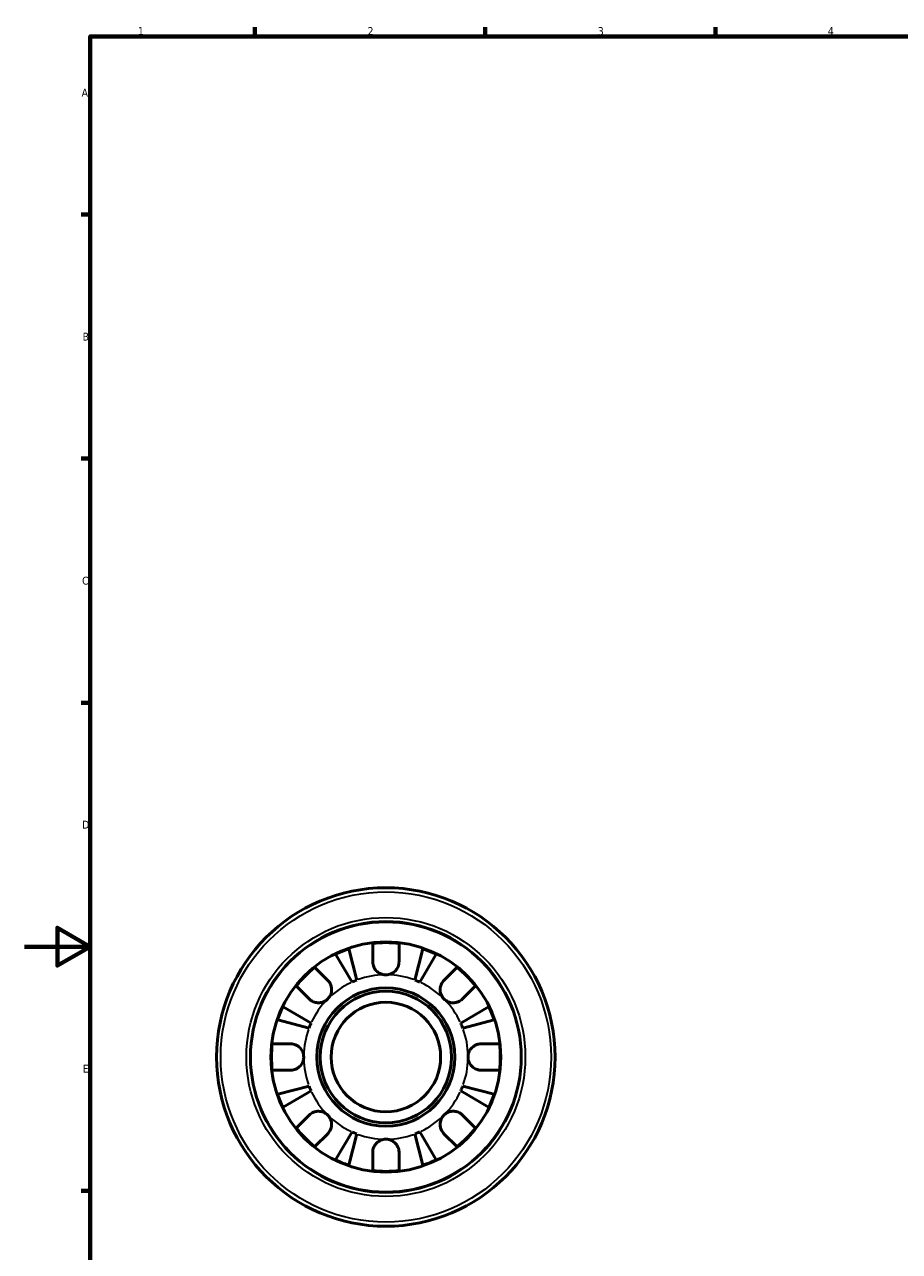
# Model space of a CAD drawing. Header units: millimetres. Extents: x 0 to 903, y -173 to 594.
# Tile 4 of 8: x 0 to 266, y 204 to 578. Entities that reach past the tile are written whole.
import ezdxf

# ---------------------------------------------------------------- set-up
doc = ezdxf.new("R2010")
doc.units = ezdxf.units.MM
for name, color, linetype, lineweight in [('Border (ANSI)', 7, 'Continuous', 70), ('Visible (ANSI)', 7, 'Continuous', 50), ('Visible Narrow (ANSI)', 7, 'Continuous', 35)]:
    doc.layers.add(name, color=color, linetype=linetype, lineweight=lineweight)
doc.styles.add('Note Text (ANSI)', font='tahoma.ttf')

# ---------------------------------------------------------------- blocks, each defined once
blk = doc.blocks.new('Borders Default Border')
at = {"layer": 'Border (ANSI)'}
for p, q in [((70.08, 574), (70.08, 576.8)), ((140.17, 574), (140.17, 576.8)), ((210.25, 574), (210.25, 576.8)), ((20, 519.75), (17.2, 519.75)), ((20, 445.5), (17.2, 445.5)), ((20, 371.25), (17.2, 371.25)), ((20, 222.75), (17.2, 222.75))]:
    blk.add_line(p, q, dxfattribs=at)
at = {"layer": 'Border (ANSI)', "flags": 128}
for points in [[(20, 20), (20, 574), (821, 574), (821, 20), (20, 20)], [(0, 297), (20, 297), (10, 302.77), (10, 291.23), (20, 297)]]:
    blk.add_lwpolyline(points, dxfattribs=at)
at = {"layer": 'Border (ANSI)', "color": 5, "true_color": 0x0000ff, "char_height": 2.4, "attachment_point": 7, "style": 'Note Text (ANSI)'}
for s, insert in [('1', (34.5, 574.4)), ('2', (104.4, 574.4)), ('3', (174.46, 574.35)), ('4', (244.45, 574.4)), ('A', (17.38, 555.68)), ('B', (17.67, 481.43)), ('C', (17.51, 407.13)), ('D', (17.52, 332.93)), ('E', (17.71, 258.68))]:
    blk.add_mtext(s, dxfattribs=dict(at, insert=insert))

msp = doc.modelspace()

# ---------------------------------------------------------------- linework, layer by layer
at = {"layer": 'Visible (ANSI)'}
for p, q in [((98.67, 296.34), (101.14, 286.82)), ((105.96, 292.43), (105.96, 297.99)), ((113.96, 297.99), (113.96, 292.43)), ((118.78, 286.82), (121.25, 296.34)), ((99.66, 286.21), (94.66, 294.68)), ((125.25, 294.68), (120.26, 286.21)), ((88.34, 290.7), (92.28, 286.76)), ((127.64, 286.76), (131.57, 290.7)), ((86.62, 281.11), (82.69, 285.04)), ((137.23, 285.04), (133.29, 281.11)), ((78.7, 278.72), (87.18, 273.73)), ((132.74, 273.73), (141.21, 278.72)), ((86.57, 272.25), (77.04, 274.71)), ((142.88, 274.71), (133.35, 272.25)), ((75.39, 267.43), (80.96, 267.43)), ((138.96, 267.43), (144.53, 267.43)), ((80.96, 259.43), (75.39, 259.43)), ((144.53, 259.43), (138.96, 259.43)), ((77.04, 252.14), (86.57, 254.6)), ((133.35, 254.6), (142.88, 252.14)), ((87.18, 253.13), (78.7, 248.13)), ((141.21, 248.13), (132.74, 253.13)), ((82.69, 241.81), (86.62, 245.75)), ((133.29, 245.75), (137.23, 241.81)), ((92.28, 240.09), (88.34, 236.16)), ((94.66, 232.17), (99.66, 240.65)), ((101.14, 240.04), (98.67, 230.51)), ((121.25, 230.51), (118.78, 240.04)), ((120.26, 240.65), (125.25, 232.17)), ((131.57, 236.16), (127.64, 240.09)), ((105.96, 228.86), (105.96, 234.43)), ((113.96, 234.43), (113.96, 228.86))]:
    msp.add_line(p, q, dxfattribs=at)
for radius in [51.5, 41.2, 35, 21.03, 20, 16.67]:
    msp.add_circle((109.96, 263.43), radius, dxfattribs=at)
for radius, start, end in [(34.8, 108.9259, 116.0741), (34.8, 83.3993, 96.6007), (34.8, 63.9259, 71.0741), (34.8, 128.3993, 141.6007), (34.8, 38.3993, 51.6007), (25, 110.6662, 114.3338), (25, 65.6662, 69.3338), (34.8, 153.9259, 161.0741), (34.8, 18.9259, 26.0741), (25, 155.6662, 159.3338), (25, 20.6662, 24.3338), (34.8, 173.3993, 186.6007), (34.8, 353.3993, 6.6007), (25, 200.6662, 204.3338), (25, 335.6662, 339.3338), (34.8, 198.9259, 206.0741), (34.8, 333.9259, 341.0741), (34.8, 218.3993, 231.6007), (25, 245.6662, 249.3338), (25, 290.6662, 294.3338), (34.8, 308.3993, 321.6007), (34.8, 243.9259, 251.0741), (34.8, 288.9259, 296.0741), (34.8, 263.3993, 276.6007)]:
    msp.add_arc((109.96, 263.43), radius, start, end, dxfattribs=at)
for points, knots in [([(109.96, 288.43), (109.62, 288.43), (109.28, 288.47), (108.6, 288.65), (108.26, 288.79), (107.49, 289.24), (107.1, 289.58), (106.58, 290.26), (106.41, 290.55), (106.18, 291.09), (106.11, 291.33), (106, 291.81), (105.97, 292.06), (105.96, 292.35), (105.96, 292.39), (105.96, 292.43)], [-2.7780414, -2.7780414, -2.7780414, -2.7780414, -2.6767215, -2.6767215, -2.5655813, -2.5655813, -2.4096011, -2.4096011, -2.3051939, -2.3051939, -2.2261755, -2.2261755, -2.1445049, -2.1445049, -2.1308178, -2.1308178, -2.1308178, -2.1308178]), ([(113.96, 292.43), (113.96, 292.28), (113.95, 292.13), (113.91, 291.75), (113.86, 291.51), (113.71, 291.02), (113.61, 290.77), (113.29, 290.17), (113.04, 289.84), (112.38, 289.21), (111.96, 288.93), (111.01, 288.53), (110.49, 288.43), (109.96, 288.43)], [-0.6400853, -0.6400853, -0.6400853, -0.6400853, -0.5922218, -0.5922218, -0.5159504, -0.5159504, -0.4323561, -0.4323561, -0.3086303, -0.3086303, -0.1584496, -0.1584496, 0, 0, 0, 0]), ([(92.28, 286.76), (92.37, 286.67), (92.45, 286.58), (92.7, 286.29), (92.84, 286.07), (93.1, 285.6), (93.21, 285.34), (93.4, 284.68), (93.46, 284.28), (93.44, 283.37), (93.34, 282.88), (92.95, 281.92), (92.65, 281.48), (92.28, 281.11)], [-0.644345, -0.644345, -0.644345, -0.644345, -0.6030859, -0.6030859, -0.5200799, -0.5200799, -0.4327391, -0.4327391, -0.3100066, -0.3100066, -0.15869, -0.15869, 0, 0, 0, 0]), ([(127.64, 281.11), (127.43, 281.31), (127.24, 281.55), (126.91, 282.06), (126.78, 282.35), (126.54, 283.06), (126.47, 283.49), (126.46, 284.33), (126.53, 284.74), (126.73, 285.39), (126.84, 285.64), (127.1, 286.11), (127.25, 286.33), (127.49, 286.61), (127.56, 286.69), (127.64, 286.76)], [0, 0, 0, 0, 0.0888491, 0.0888491, 0.1837965, 0.1837965, 0.314197, 0.314197, 0.4378467, 0.4378467, 0.5241128, 0.5241128, 0.6076526, 0.6076526, 0.6434969, 0.6434969, 0.6434969, 0.6434969]), ([(92.28, 281.11), (92.07, 280.9), (91.84, 280.71), (91.32, 280.38), (91.04, 280.25), (90.32, 280.01), (89.89, 279.93), (89.05, 279.93), (88.65, 279.99), (88, 280.2), (87.74, 280.31), (87.27, 280.57), (87.06, 280.72), (86.78, 280.95), (86.7, 281.03), (86.62, 281.11)], [0, 0, 0, 0, 0.0888491, 0.0888491, 0.1837965, 0.1837965, 0.314197, 0.314197, 0.4378467, 0.4378467, 0.5241128, 0.5241128, 0.6076526, 0.6076526, 0.6434969, 0.6434969, 0.6434969, 0.6434969]), ([(133.29, 281.11), (133.21, 281.02), (133.11, 280.93), (132.82, 280.69), (132.6, 280.54), (132.13, 280.29), (131.87, 280.18), (131.21, 279.98), (130.81, 279.93), (129.91, 279.94), (129.41, 280.04), (128.45, 280.44), (128.01, 280.73), (127.64, 281.11)], [-0.644345, -0.644345, -0.644345, -0.644345, -0.6030859, -0.6030859, -0.5200799, -0.5200799, -0.4327391, -0.4327391, -0.3100066, -0.3100066, -0.15869, -0.15869, 0, 0, 0, 0]), ([(80.96, 267.43), (81.11, 267.43), (81.25, 267.42), (81.64, 267.38), (81.88, 267.33), (82.37, 267.18), (82.62, 267.08), (83.22, 266.75), (83.54, 266.51), (84.18, 265.85), (84.46, 265.43), (84.85, 264.48), (84.96, 263.96), (84.96, 263.43)], [-0.6400853, -0.6400853, -0.6400853, -0.6400853, -0.5922218, -0.5922218, -0.5159504, -0.5159504, -0.4323561, -0.4323561, -0.3086303, -0.3086303, -0.1584496, -0.1584496, 0, 0, 0, 0]), ([(134.96, 263.43), (134.96, 263.8), (135.01, 264.18), (135.23, 264.95), (135.42, 265.33), (135.89, 266.02), (136.17, 266.32), (136.77, 266.79), (137.07, 266.97), (137.59, 267.19), (137.79, 267.26), (138.18, 267.36), (138.37, 267.39), (138.69, 267.42), (138.83, 267.43), (138.96, 267.43)], [0, 0, 0, 0, 0.1127497, 0.1127497, 0.240462, 0.240462, 0.3630761, 0.3630761, 0.4698265, 0.4698265, 0.5368083, 0.5368083, 0.5973812, 0.5973812, 0.6407273, 0.6407273, 0.6407273, 0.6407273]), ([(84.96, 263.43), (84.96, 263.09), (84.92, 262.75), (84.74, 262.07), (84.6, 261.72), (84.15, 260.96), (83.8, 260.57), (83.13, 260.05), (82.84, 259.88), (82.3, 259.65), (82.06, 259.57), (81.57, 259.47), (81.33, 259.44), (81.04, 259.43), (81, 259.43), (80.96, 259.43)], [-2.7780414, -2.7780414, -2.7780414, -2.7780414, -2.6767215, -2.6767215, -2.5655813, -2.5655813, -2.4096011, -2.4096011, -2.3051939, -2.3051939, -2.2261755, -2.2261755, -2.1445049, -2.1445049, -2.1308178, -2.1308178, -2.1308178, -2.1308178]), ([(138.96, 259.43), (138.76, 259.43), (138.56, 259.44), (138.17, 259.5), (137.98, 259.54), (137.57, 259.67), (137.34, 259.76), (136.74, 260.07), (136.38, 260.34), (135.73, 261.01), (135.46, 261.43), (135.06, 262.37), (134.96, 262.9), (134.96, 263.43)], [-0.6479836, -0.6479836, -0.6479836, -0.6479836, -0.5812922, -0.5812922, -0.5195743, -0.5195743, -0.4431699, -0.4431699, -0.3085364, -0.3085364, -0.1588124, -0.1588124, 0, 0, 0, 0]), ([(86.62, 245.75), (86.71, 245.84), (86.8, 245.92), (87.1, 246.17), (87.31, 246.31), (87.79, 246.57), (88.05, 246.68), (88.7, 246.87), (89.1, 246.93), (90.01, 246.91), (90.51, 246.81), (91.46, 246.42), (91.91, 246.12), (92.28, 245.75)], [-0.644345, -0.644345, -0.644345, -0.644345, -0.6030859, -0.6030859, -0.5200799, -0.5200799, -0.4327391, -0.4327391, -0.3100066, -0.3100066, -0.15869, -0.15869, 0, 0, 0, 0]), ([(127.64, 245.75), (127.85, 245.96), (128.08, 246.14), (128.6, 246.47), (128.88, 246.61), (129.59, 246.85), (130.02, 246.92), (130.87, 246.92), (131.27, 246.86), (131.92, 246.66), (132.17, 246.55), (132.64, 246.29), (132.86, 246.14), (133.14, 245.9), (133.22, 245.83), (133.29, 245.75)], [0, 0, 0, 0, 0.0888491, 0.0888491, 0.1837965, 0.1837965, 0.314197, 0.314197, 0.4378467, 0.4378467, 0.5241128, 0.5241128, 0.6076526, 0.6076526, 0.6434969, 0.6434969, 0.6434969, 0.6434969]), ([(92.28, 245.75), (92.49, 245.54), (92.68, 245.31), (93, 244.79), (93.14, 244.5), (93.38, 243.79), (93.45, 243.36), (93.45, 242.52), (93.39, 242.12), (93.19, 241.47), (93.08, 241.21), (92.82, 240.74), (92.67, 240.53), (92.43, 240.25), (92.36, 240.17), (92.28, 240.09)], [0, 0, 0, 0, 0.0888491, 0.0888491, 0.1837965, 0.1837965, 0.314197, 0.314197, 0.4378467, 0.4378467, 0.5241128, 0.5241128, 0.6076526, 0.6076526, 0.6434969, 0.6434969, 0.6434969, 0.6434969]), ([(127.64, 240.09), (127.55, 240.18), (127.46, 240.27), (127.22, 240.57), (127.07, 240.78), (126.82, 241.26), (126.71, 241.52), (126.52, 242.17), (126.46, 242.57), (126.47, 243.48), (126.57, 243.98), (126.97, 244.93), (127.26, 245.38), (127.64, 245.75)], [-0.644345, -0.644345, -0.644345, -0.644345, -0.6030859, -0.6030859, -0.5200799, -0.5200799, -0.4327391, -0.4327391, -0.3100066, -0.3100066, -0.15869, -0.15869, 0, 0, 0, 0]), ([(105.96, 234.43), (105.96, 234.57), (105.97, 234.72), (106.01, 235.11), (106.06, 235.34), (106.2, 235.84), (106.31, 236.09), (106.63, 236.68), (106.88, 237.01), (107.53, 237.65), (107.96, 237.93), (108.91, 238.32), (109.43, 238.43), (109.96, 238.43)], [-0.6400853, -0.6400853, -0.6400853, -0.6400853, -0.5922218, -0.5922218, -0.5159504, -0.5159504, -0.4323561, -0.4323561, -0.3086303, -0.3086303, -0.1584496, -0.1584496, 0, 0, 0, 0]), ([(109.96, 238.43), (110.3, 238.43), (110.63, 238.38), (111.32, 238.21), (111.66, 238.07), (112.43, 237.62), (112.82, 237.27), (113.34, 236.6), (113.51, 236.3), (113.74, 235.77), (113.81, 235.53), (113.92, 235.04), (113.95, 234.79), (113.96, 234.51), (113.96, 234.47), (113.96, 234.43)], [-2.7780414, -2.7780414, -2.7780414, -2.7780414, -2.6767215, -2.6767215, -2.5655813, -2.5655813, -2.4096011, -2.4096011, -2.3051939, -2.3051939, -2.2261755, -2.2261755, -2.1445049, -2.1445049, -2.1308178, -2.1308178, -2.1308178, -2.1308178])]:
    msp.add_open_spline(points, degree=3, knots=knots, dxfattribs=at)
at = {"layer": 'Visible Narrow (ANSI)'}
for radius in [50.26, 42.44, 41.02]:
    msp.add_circle((109.96, 263.43), radius, dxfattribs=at)
for start, end in [(91.0333, 109.6329), (70.3671, 88.9667), (115.3671, 133.9667), (46.0333, 64.6329), (136.0333, 154.6329), (25.3671, 43.9667), (160.3671, 178.9667), (1.0333, 19.6329), (181.0333, 199.6329), (340.3671, 358.9667), (205.3671, 223.9667), (316.0333, 334.6329), (226.0333, 244.6329), (295.3671, 313.9667), (250.3671, 268.9667), (271.0333, 289.6329)]:
    msp.add_arc((109.96, 263.43), 25, start, end, dxfattribs=at)

# ---------------------------------------------------------------- block references
msp.add_blockref('Borders Default Border', (0, 0))

doc.saveas('drawing.dxf')
